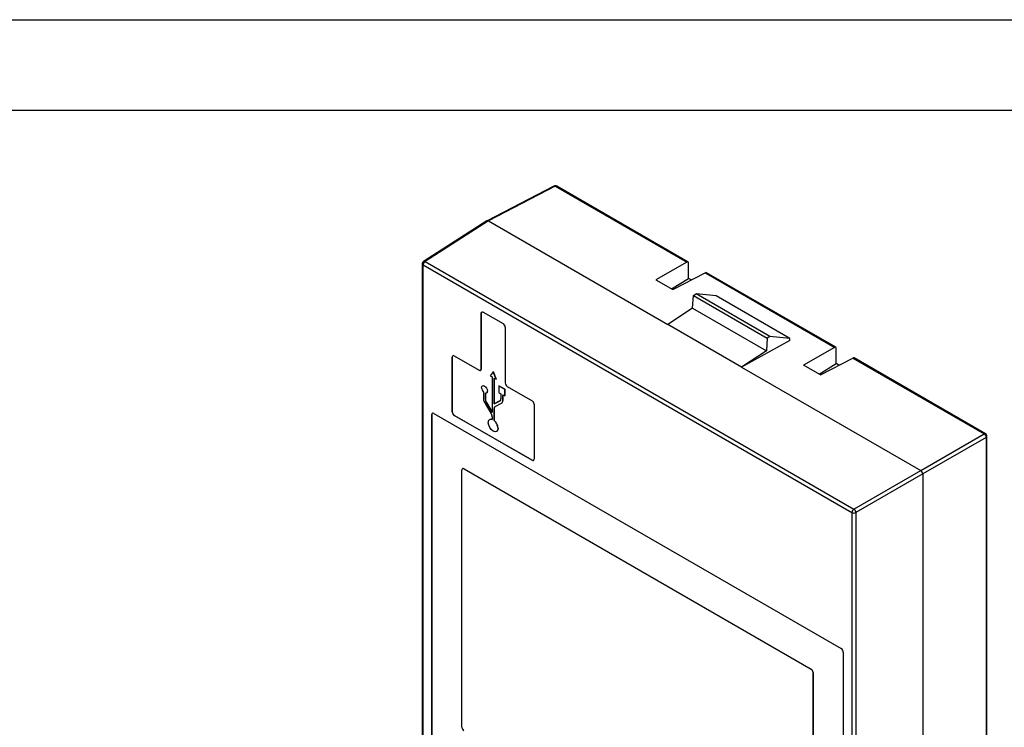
# Model space of a CAD drawing. Header units: millimetres. Extents: x 0 to 419, y 0 to 324.
# Tile 4 of 5: x 237 to 340, y 249 to 324. Entities that reach past the tile are written whole.
import ezdxf

# ---------------------------------------------------------------- set-up
doc = ezdxf.new("R2010")
doc.units = ezdxf.units.MM
doc.header["$LTSCALE"] = 1.5
doc.layers.add('TEXT', color=140, linetype='Continuous', lineweight=25)

msp = doc.modelspace()

# ---------------------------------------------------------------- linework, layer by layer
at = {"color": 7, "linetype": 'Continuous'}
msp.add_line((0.004, 323.854), (419.104, 323.854), dxfattribs=at)
for p, q in [((292.944, 306.323), (285.897, 302.671)), ((293.088, 306.305), (286.043, 302.653)), ((293.088, 306.305), (306.928, 298.315)), ((307.068, 298.329), (293.232, 306.317)), ((285.89, 302.666), (279.203, 298.39)), ((286.043, 302.653), (279.359, 298.379)), ((286.043, 302.653), (304.923, 291.754)), ((279.064, 298.138), (279.064, 206.773)), ((279.152, 298.015), (324.33, 271.934)), ((279.152, 206.651), (279.152, 298.015)), ((279.359, 298.379), (324.537, 272.298)), ((306.928, 298.315), (303.686, 296.444)), ((307.129, 296.604), (307.129, 298.193)), ((305.454, 295.423), (308.87, 297.194)), ((308.87, 297.194), (322.484, 289.335)), ((322.625, 289.349), (309.018, 297.204)), ((303.686, 296.444), (305.454, 295.423)), ((305.317, 295.502), (307.129, 296.604)), ((307.414, 296.439), (307.129, 296.604)), ((307.54, 293.449), (307.639, 294.808)), ((307.639, 294.808), (307.908, 294.963)), ((307.639, 294.808), (315.417, 290.318)), ((315.686, 290.473), (307.908, 294.963)), ((310.014, 294.775), (307.908, 294.963)), ((317.793, 290.285), (310.014, 294.775)), ((285.291, 292.917), (285.284, 292.913)), ((285.284, 287.021), (285.284, 292.913)), ((285.291, 292.917), (285.291, 287.025)), ((285.484, 293.057), (287.593, 291.839)), ((307.54, 293.449), (304.923, 291.754)), ((307.54, 293.449), (315.318, 288.959)), ((287.817, 291.479), (287.817, 285.587)), ((312.701, 287.264), (304.923, 291.754)), ((315.686, 290.473), (315.417, 290.318)), ((317.793, 290.285), (315.686, 290.473)), ((317.793, 290.049), (312.701, 287.264)), ((315.417, 290.318), (315.318, 288.959)), ((317.793, 290.049), (317.793, 290.285)), ((282.443, 288.445), (285.048, 286.941)), ((315.318, 288.959), (312.701, 287.264)), ((322.484, 289.335), (319.242, 287.463)), ((322.685, 287.623), (322.685, 289.212)), ((282.238, 288.326), (282.231, 288.322)), ((282.231, 282.537), (282.231, 288.322)), ((282.238, 288.326), (282.238, 282.541)), ((321.01, 286.443), (319.242, 287.463)), ((320.874, 286.521), (322.685, 287.623)), ((321.01, 286.443), (324.426, 288.214)), ((322.97, 287.459), (322.685, 287.623)), ((324.426, 288.214), (338.266, 280.224)), ((338.41, 280.236), (324.574, 288.223)), ((285.219, 286.924), (285.226, 286.928)), ((285.291, 287.025), (285.284, 287.021)), ((286.539, 286.775), (286.233, 286.34)), ((286.233, 286.34), (286.438, 286.222)), ((286.539, 286.775), (286.546, 286.779)), ((286.844, 285.988), (286.539, 286.775)), ((286.546, 286.779), (286.851, 285.992)), ((312.701, 287.264), (331.581, 276.365)), ((285.413, 285.288), (285.406, 285.284)), ((286.438, 286.222), (286.438, 282.493)), ((286.639, 286.106), (286.844, 285.988)), ((286.639, 283.378), (286.639, 286.106)), ((286.646, 286.102), (286.646, 283.382)), ((286.844, 285.988), (286.851, 285.992)), ((287.149, 285.282), (287.157, 285.286)), ((287.149, 285.282), (287.149, 284.577)), ((287.76, 284.929), (287.149, 285.282)), ((287.157, 285.286), (287.767, 284.934)), ((285.521, 284.635), (285.521, 283.905)), ((285.723, 283.838), (285.723, 284.518)), ((285.73, 284.517), (285.73, 283.842)), ((285.838, 284.535), (285.845, 284.539)), ((285.935, 284.737), (285.928, 284.733)), ((287.149, 284.577), (287.354, 284.459)), ((287.354, 284.459), (287.354, 283.899)), ((287.556, 284.342), (287.76, 284.224)), ((287.556, 283.732), (287.556, 284.342)), ((287.563, 284.338), (287.563, 283.736)), ((287.76, 284.929), (287.767, 284.934)), ((287.76, 284.224), (287.76, 284.929)), ((287.76, 284.224), (287.767, 284.228)), ((287.767, 284.934), (287.767, 284.228)), ((288.029, 285.22), (290.634, 283.716)), ((285.648, 283.491), (286.342, 282.331)), ((285.723, 283.838), (285.73, 283.842)), ((285.818, 283.527), (285.825, 283.531)), ((286.438, 282.493), (285.818, 283.527)), ((285.825, 283.531), (286.438, 282.508)), ((287.259, 283.697), (286.639, 283.378)), ((286.639, 283.378), (286.646, 283.382)), ((286.646, 283.382), (287.266, 283.702)), ((286.735, 283.107), (287.429, 283.465)), ((287.259, 283.697), (287.266, 283.702)), ((287.265, 283.701), (287.272, 283.705)), ((287.437, 283.469), (287.444, 283.473)), ((287.563, 283.736), (287.556, 283.732)), ((290.846, 283.348), (290.846, 277.563)), ((280.076, 282.265), (280.068, 282.261)), ((280.068, 207.793), (280.068, 282.261)), ((280.076, 282.265), (280.076, 207.797)), ((280.281, 282.384), (323.202, 257.606)), ((282.238, 282.541), (282.231, 282.537)), ((282.45, 282.174), (282.443, 282.17)), ((290.634, 277.441), (282.443, 282.17)), ((282.45, 282.174), (290.641, 277.445)), ((286.639, 282.906), (286.646, 282.91)), ((286.639, 281.628), (286.639, 282.906)), ((286.646, 282.91), (286.646, 281.632)), ((286.185, 281.738), (286.178, 281.734)), ((286.438, 282.02), (286.438, 281.745)), ((286.646, 281.632), (286.639, 281.628)), ((286.899, 280.484), (286.906, 280.488)), ((287.056, 280.819), (287.049, 280.815)), ((331.581, 276.365), (338.266, 280.224)), ((338.478, 279.857), (331.793, 275.998)), ((338.478, 279.857), (338.478, 188.493)), ((338.56, 188.612), (338.56, 279.976)), ((290.641, 277.445), (290.634, 277.441)), ((283.25, 249.314), (283.25, 276.423)), ((283.32, 276.565), (283.313, 276.56)), ((283.47, 276.55), (283.463, 276.546)), ((283.463, 276.546), (320.02, 255.441)), ((283.47, 276.55), (320.027, 255.446)), ((324.537, 272.298), (331.581, 276.365)), ((331.793, 275.998), (324.749, 271.931)), ((331.793, 275.998), (331.793, 184.218)), ((324.33, 271.934), (324.33, 180.57)), ((324.749, 271.931), (324.749, 180.567)), ((323.414, 257.238), (323.414, 182.77)), ((320.027, 255.446), (320.02, 255.441)), ((320.239, 255.078), (320.232, 255.074)), ((320.232, 255.074), (320.232, 227.965)), ((320.239, 255.078), (320.239, 227.969))]:
    msp.add_line(p, q)
at = {"flags": 128}
for points in [[(279.104, 298.288), (279.067, 298.179), (279.065, 298.138)], [(279.203, 298.389), (279.153, 298.35), (279.104, 298.288)], [(285.284, 292.913), (285.288, 292.958), (285.299, 292.998), (285.317, 293.03), (285.341, 293.054), (285.371, 293.069), (285.406, 293.074), (285.444, 293.07), (285.484, 293.057)], [(285.048, 286.941), (285.088, 286.921), (285.128, 286.91), (285.165, 286.908), (285.199, 286.914), (285.228, 286.929), (285.253, 286.953), (285.272, 286.984), (285.284, 287.021)], [(285.317, 285.086), (285.34, 285.207), (285.406, 285.284), (285.505, 285.303), (285.622, 285.262), (285.739, 285.168), (285.838, 285.034), (285.904, 284.882), (285.928, 284.733)], [(285.413, 285.288), (285.512, 285.307), (285.629, 285.266), (285.746, 285.172), (285.845, 285.038), (285.911, 284.886), (285.935, 284.737)], [(285.928, 284.733), (285.924, 284.681), (285.913, 284.634), (285.895, 284.594), (285.871, 284.562), (285.841, 284.537), (285.806, 284.522), (285.766, 284.515), (285.723, 284.518)], [(286.028, 281.404), (286.036, 281.5), (286.058, 281.585), (286.094, 281.655), (286.144, 281.71), (286.205, 281.747), (286.275, 281.766), (286.354, 281.765), (286.438, 281.745)], [(287.049, 280.815), (287.01, 280.612), (286.899, 280.484), (286.734, 280.452), (286.539, 280.52), (286.343, 280.678), (286.178, 280.901), (286.067, 281.156), (286.028, 281.404)], [(287.056, 280.819), (287.017, 280.616), (286.906, 280.488), (286.906, 280.488)]]:
    msp.add_lwpolyline(points, dxfattribs=at)
for centre, radius, start, end in [((293, 306.187), 0.147, 53.2189, 112.28918), ((293.084, 306.073), 0.284, 58.57395, 119.1867), ((293.17, 306.183), 0.147, 65.19657, 124.08994), ((279.208, 298.148), 0.144, 184.18567, 247.15355), ((279.614, 297.994), 0.463, 123.54035, 177.32575), ((279.272, 298.255), 0.152, 54.86291, 117.0316), ((285.451, 292.933), 0.161, 127.28094, 185.72176), ((287.323, 291.422), 0.497, 6.61885, 57.1576), ((282.36, 288.343), 0.131, 50.79671, 189.21404), ((282.389, 288.341), 0.152, 127.66327, 185.44697), ((285.151, 287.048), 0.142, 302.03536, 350.74262), ((288.278, 285.608), 0.461, 182.60547, 237.39453), ((285.992, 285.12), 0.676, 182.90311, 225.90126), ((285.723, 284.714), 0.213, 304.96039, 6.35179), ((286.357, 283.934), 0.836, 182.0396, 212.06119), ((286.351, 283.861), 0.629, 182.0396, 212.06119), ((286.358, 283.865), 0.629, 182.0396, 212.06119), ((287.142, 283.876), 0.213, 303.18457, 6.0159), ((287.273, 283.702), 0.284, 303.18457, 6.0159), ((287.277, 283.707), 0.287, 305.49938, 5.8128), ((290.386, 283.327), 0.461, 2.60548, 57.39452), ((280.198, 282.282), 0.131, 50.79671, 189.21404), ((280.227, 282.28), 0.153, 127.6626, 185.44703), ((282.691, 282.558), 0.461, 182.60548, 237.39452), ((282.698, 282.562), 0.461, 182.60548, 237.39452), ((285.81, 281.998), 0.629, 2.0396, 32.06119), ((286.852, 282.928), 0.213, 123.18457, 186.0159), ((286.861, 282.932), 0.216, 125.49938, 185.8128), ((286.326, 281.467), 0.305, 67.18968, 117.59638), ((285.921, 280.757), 1.13, 2.9224, 50.48277), ((285.928, 280.761), 1.13, 2.9224, 50.48277), ((338.349, 280.102), 0.147, 65.23837, 124.08645), ((338.037, 279.847), 0.441, 1.29243, 58.70757), ((338.298, 279.997), 0.262, 355.34019, 64.84226), ((338.414, 279.989), 0.147, 295.9003, 354.82289), ((290.717, 277.542), 0.131, 230.79671, 9.21404), ((290.73, 277.569), 0.152, 234.55641, 292.33491), ((283.38, 276.444), 0.131, 50.79671, 189.21404), ((283.382, 276.427), 0.151, 54.38242, 114.30712), ((324.793, 271.913), 0.463, 123.54035, 177.32575), ((324.543, 272.346), 0.463, 242.6784, 296.45563), ((324.267, 271.897), 0.484, 3.99228, 56.00772), ((322.954, 257.217), 0.461, 2.60548, 57.39452), ((319.772, 255.053), 0.461, 2.60548, 57.39452), ((319.779, 255.057), 0.461, 2.60548, 57.39452), ((283.711, 249.335), 0.461, 182.60548, 237.39452)]:
    msp.add_arc(centre, radius, start, end)
for centre, major_axis, ratio, start_param, end_param in [((286.044, 302.408), (-0.15, 0.26), 0.576986, 5.4982109, 6.3093494), ((306.922, 298.067), (0.144, 0.263), 0.5620745, 5.4852837, 7.0299001), ((308.864, 296.946), (0.156, 0.256), 0.5922923, 0.0137937, 0.7729306), ((322.479, 289.087), (0.144, 0.263), 0.5620745, 5.4852837, 7.0299001), ((324.42, 287.966), (0.156, 0.256), 0.5922923, 0.0137937, 0.7729306), ((331.581, 276.12), (-0.15, 0.26), 0.5777773, 3.9274148, 5.4975259)]:
    msp.add_ellipse(centre, major_axis=major_axis, ratio=ratio, start_param=start_param, end_param=end_param)
at = {"layer": 'TEXT'}
msp.add_line((9.525, 314.325), (409.575, 314.325), dxfattribs=at)

doc.saveas('drawing.dxf')
